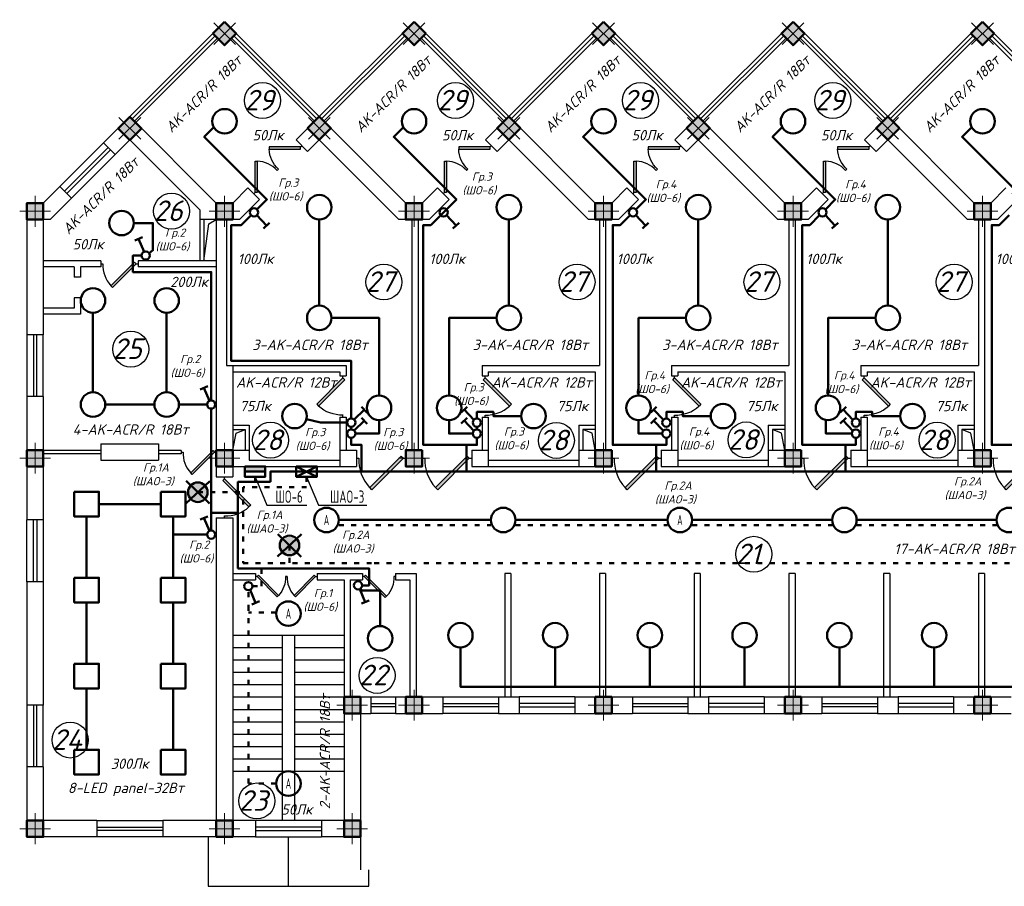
# Model space of a CAD drawing. Header units: millimetres. Extents: x 473009 to 2502882, y 456217 to 1153743.
# Tile 82 of 124: x 1816105 to 1840008, y 507251 to 528306. Entities that reach past the tile are written whole.
import ezdxf
from ezdxf import colors
from ezdxf.entities.mleader import LeaderData, LeaderLine
from ezdxf.math import Vec2, Vec3

# ---------------------------------------------------------------- set-up
doc = ezdxf.new("R2010")
doc.units = ezdxf.units.MM
doc.linetypes.add('ACAD_ISO03W100', pattern=[30, 12, -18])
doc.layers.add('kolonn', color=7, linetype='Continuous')
doc.layers.add('ТС ГММ', color=7, linetype='Continuous')
for name, color, linetype, lineweight in [('STR. Колонна', 1, 'Continuous', 30), ('STR. Штамп.0', 7, 'Continuous', 20), ('штриховка', 52, 'Continuous', 9), ('ЭМ', 240, 'Continuous', 20), ('ЭО', 2, 'Continuous', 40)]:
    doc.layers.add(name, color=color, linetype=linetype, lineweight=lineweight)
doc.styles.add('SPDS', font='spds.shx', dxfattribs={"width": 0.8, "height": 250})
doc.styles.get("Standard").update_dxf_attribs({"font": 'isocpeui.ttf'})
doc.styles.add('ГОСТ 300', font='isocpeui.ttf', dxfattribs={"height": 250})

# ---------------------------------------------------------------- blocks, each defined once
blk = doc.blocks.new('jfgjhsdf')
blk.add_hatch(color=1).paths.add_polyline_path([(-593, 731), (-637, 687), (0, 50), (44, 94)])
at = {"color": 1}
for p, q in [((0, 1000), (0, 950)), ((0, 50), (0, 0))]:
    blk.add_line(p, q, dxfattribs=at)
blk.add_lwpolyline([(0, 50), (-637, 687), (-593, 731), (44, 94), (0, 50)], dxfattribs=at)
blk.add_arc((-33, 130), 821, 87.662, 132.9147, dxfattribs=at)
blk = doc.blocks.new('ghsdd')
at = {"ltscale": 50}
h = blk.add_hatch(color=256, dxfattribs=at)
h.paths.add_polyline_path([(0, 200), (-200, 200), (-200, 0), (0, 0)])
h.paths.add_polyline_path([(200, 0), (200, 200), (0, 200), (0, 0)])
h.paths.add_polyline_path([(0, 0), (-200, 0), (-200, -200), (0, -200)])
h.paths.add_polyline_path([(0, 0), (0, -200), (200, -200), (200, 0)])
at = {"lineweight": 0}
for p, q in [((0, -374), (0, 374)), ((-374, 0), (374, 0))]:
    blk.add_line(p, q, dxfattribs=at)
at = {"lineweight": 50, "ltscale": 50}
blk.add_lwpolyline([(200, 200), (200, -200), (-200, -200), (-200, 200), (200, 200)], dxfattribs=at)
blk = doc.blocks.new('*U5')
at = {"layer": 'ЭМ', "color": 1, "lineweight": 50}
for p, q in [((-304, 334), (-131, 434)), ((-47, 88), (-218, 384))]:
    blk.add_line(p, q, dxfattribs=at)
blk.add_circle((0, 0), 100, dxfattribs=at)
blk = doc.blocks.new('_None')

msp = doc.modelspace()

# ---------------------------------------------------------------- hatches: boundary and pattern name
at = {"lineweight": 50}
h = msp.add_hatch(color=1, dxfattribs=at)
h.dxf.hatch_style = 1
h.paths.add_polyline_path([(1821567.5, 517325.9), (1821567.5, 517450.9), (1821926, 517450.9), (1821926, 517325.9)])
h.paths.add_polyline_path([(1821926, 517325.9), (1821926, 517450.9), (1822067.5, 517450.9), (1822067.5, 517325.9)])
at = {"layer": 'штриховка', "lineweight": 50}
h = msp.add_hatch(color=3, dxfattribs=at)
h.dxf.hatch_style = 1
h.paths.add_polyline_path([(1820429.7, 516825.6), (1820258.8, 516991.2, 0.1947785), (1820191.8, 516825.6, 0.2030528), (1820264.2, 516654.7)])
h.paths.add_polyline_path([(1820595.3, 516996.5, 0.4142136), (1820258.8, 516991.2), (1820429.7, 516825.6)])
h.paths.add_polyline_path([(1820667.7, 516825.6, 0.2030528), (1820595.3, 516996.5), (1820429.7, 516825.6), (1820600.6, 516660.1, 0.1947785)])
h.paths.add_polyline_path([(1820429.7, 516825.6), (1820264.2, 516654.7, 0.4142136), (1820600.6, 516660.1)])
h = msp.add_hatch(color=3, dxfattribs=at)
h.dxf.hatch_style = 1
h.paths.add_polyline_path([(1822655, 515533.2), (1822484.1, 515698.7, 0.1947785), (1822417, 515533.2, 0.2030528), (1822489.4, 515362.3)])
h.paths.add_polyline_path([(1822820.5, 515704, 0.4142136), (1822484.1, 515698.7), (1822655, 515533.2)])
h.paths.add_polyline_path([(1822892.9, 515533.2, 0.2030528), (1822820.5, 515704), (1822655, 515533.2), (1822825.8, 515367.6, 0.1947785)])
h.paths.add_polyline_path([(1822655, 515533.2), (1822489.4, 515362.3, 0.4142136), (1822825.8, 515367.6)])

# ---------------------------------------------------------------- linework, layer by layer
for p, q in [((1818778.4, 525950.9), (1821078.4, 528250.9)), ((1823378.4, 525950.9), (1821078.4, 528250.9)), ((1823378.4, 525950.9), (1825678.4, 528250.9)), ((1827978.4, 525950.9), (1825678.4, 528250.9)), ((1827978.4, 525950.9), (1830278.4, 528250.9)), ((1832578.4, 525950.9), (1830278.4, 528250.9)), ((1832578.4, 525950.9), (1834878.4, 528250.9)), ((1837178.4, 525950.9), (1834878.4, 528250.9)), ((1837178.4, 525950.9), (1839478.4, 528250.9)), ((1841778.4, 525950.9), (1839478.4, 528250.9)), ((1821278.4, 513350.9), (1823978.4, 513350.9)), ((1822478.4, 513350.9), (1822478.4, 508850.9)), ((1822778.4, 513350.9), (1822778.4, 508850.9)), ((1821278.4, 513050.9), (1822478.4, 513050.9)), ((1822778.4, 513050.9), (1823978.4, 513050.9)), ((1821278.4, 512750.9), (1822478.4, 512750.9)), ((1822778.4, 512750.9), (1823978.4, 512750.9)), ((1821278.4, 512450.9), (1822478.4, 512450.9)), ((1822778.4, 512450.9), (1823978.4, 512450.9)), ((1821278.4, 512150.9), (1822478.4, 512150.9)), ((1822778.4, 512150.9), (1823978.4, 512150.9)), ((1821278.4, 511850.9), (1822478.4, 511850.9)), ((1822778.4, 511850.9), (1823978.4, 511850.9)), ((1821278.4, 511550.9), (1822478.4, 511550.9)), ((1822778.4, 511550.9), (1823978.4, 511550.9)), ((1821278.4, 511250.9), (1822478.4, 511250.9)), ((1822778.4, 511250.9), (1823978.4, 511250.9)), ((1821278.4, 510950.9), (1822478.4, 510950.9)), ((1822778.4, 510950.9), (1823978.4, 510950.9)), ((1821278.4, 510650.9), (1822478.4, 510650.9)), ((1822778.4, 510650.9), (1823978.4, 510650.9)), ((1821278.4, 510350.9), (1822478.4, 510350.9)), ((1822778.4, 510350.9), (1823978.4, 510350.9)), ((1821278.4, 510050.9), (1823978.4, 510050.9)), ((1822628.4, 507250.9), (1822628.4, 508450.9)), ((1824378.4, 508450.9), (1824378.4, 507650.9))]:
    msp.add_line(p, q)
at = {"color": 1}
for p, q in [((1818834.9, 525894.4), (1820852.1, 527911.5)), ((1818891.5, 525837.8), (1820908.7, 527854.9)), ((1823265.2, 525837.8), (1821248.1, 527854.9)), ((1823321.8, 525894.4), (1821304.6, 527911.5)), ((1823434.9, 525894.4), (1825452.1, 527911.5)), ((1823491.5, 525837.8), (1825508.7, 527854.9)), ((1827865.2, 525837.8), (1825848.1, 527854.9)), ((1827921.8, 525894.4), (1825904.6, 527911.5)), ((1828034.9, 525894.4), (1830052.1, 527911.5)), ((1828091.5, 525837.8), (1830108.7, 527854.9)), ((1832465.2, 525837.8), (1830448.1, 527854.9)), ((1832521.8, 525894.4), (1830504.6, 527911.5)), ((1832634.9, 525894.4), (1834652.1, 527911.5)), ((1832691.5, 525837.8), (1834708.7, 527854.9)), ((1837065.2, 525837.8), (1835048.1, 527854.9)), ((1837121.8, 525894.4), (1835104.6, 527911.5)), ((1837234.9, 525894.4), (1839252.1, 527911.5)), ((1837291.5, 525837.8), (1839308.7, 527854.9)), ((1841665.2, 525837.8), (1839648.1, 527854.9)), ((1841721.8, 525894.4), (1839704.6, 527911.5)), ((1817081.3, 524253.9), (1818142, 525314.5)), ((1817194.4, 524140.7), (1818255.1, 525201.4)), ((1818311.7, 525144.8), (1817251, 524084.2)), ((1818424.8, 525031.7), (1817364.1, 523971)), ((1816278.4, 520650.9), (1816278.4, 519150.9)), ((1816438.4, 520650.9), (1816438.4, 519150.9)), ((1816518.4, 519150.9), (1816518.4, 520650.9)), ((1816678.4, 519150.9), (1816678.4, 520650.9)), ((1818078.4, 517840.9), (1816678.4, 517840.9)), ((1818078.4, 517760.9), (1816678.4, 517760.9)), ((1820028.4, 517840.9), (1819478.4, 517840.9)), ((1820028.4, 517760.9), (1819478.4, 517760.9)), ((1820028.4, 517840.9), (1820028.4, 517760.9)), ((1816278.4, 514650.9), (1816278.4, 516150.9)), ((1816438.4, 514650.9), (1816438.4, 516150.9)), ((1816518.4, 516150.9), (1816518.4, 514650.9)), ((1816678.4, 516150.9), (1816678.4, 514650.9)), ((1824628.4, 511850.9), (1825228.4, 511850.9)), ((1826378.4, 511850.9), (1827728.4, 511850.9)), ((1829578.4, 511850.9), (1828228.4, 511850.9)), ((1830978.4, 511850.9), (1832328.4, 511850.9)), ((1834178.4, 511850.9), (1832828.4, 511850.9)), ((1835578.4, 511850.9), (1836928.4, 511850.9)), ((1838778.4, 511850.9), (1837428.4, 511850.9)), ((1816278.4, 511650.9), (1816278.4, 510150.9)), ((1816438.4, 511650.9), (1816438.4, 510150.9)), ((1816518.4, 510150.9), (1816518.4, 511650.9)), ((1816678.4, 510150.9), (1816678.4, 511650.9)), ((1824628.4, 511690.9), (1825228.4, 511690.9)), ((1825228.4, 511610.9), (1824628.4, 511610.9)), ((1826378.4, 511690.9), (1827728.4, 511690.9)), ((1827728.4, 511610.9), (1826378.4, 511610.9)), ((1829578.4, 511690.9), (1828228.4, 511690.9)), ((1828228.4, 511610.9), (1829578.4, 511610.9)), ((1830978.4, 511690.9), (1832328.4, 511690.9)), ((1832328.4, 511610.9), (1830978.4, 511610.9)), ((1834178.4, 511690.9), (1832828.4, 511690.9)), ((1832828.4, 511610.9), (1834178.4, 511610.9)), ((1835578.4, 511690.9), (1836928.4, 511690.9)), ((1836928.4, 511610.9), (1835578.4, 511610.9)), ((1838778.4, 511690.9), (1837428.4, 511690.9)), ((1837428.4, 511610.9), (1838778.4, 511610.9)), ((1825228.4, 511450.9), (1824628.4, 511450.9)), ((1827728.4, 511450.9), (1826378.4, 511450.9)), ((1828228.4, 511450.9), (1829578.4, 511450.9)), ((1832328.4, 511450.9), (1830978.4, 511450.9)), ((1832828.4, 511450.9), (1834178.4, 511450.9)), ((1836928.4, 511450.9), (1835578.4, 511450.9)), ((1837428.4, 511450.9), (1838778.4, 511450.9)), ((1817978.4, 508850.9), (1819578.4, 508850.9)), ((1817978.4, 508690.9), (1819578.4, 508690.9)), ((1823428.4, 508850.9), (1821828.4, 508850.9)), ((1823428.4, 508690.9), (1821828.4, 508690.9)), ((1819578.4, 508610.9), (1817978.4, 508610.9)), ((1819578.4, 508450.9), (1817978.4, 508450.9)), ((1821828.4, 508610.9), (1823428.4, 508610.9)), ((1821828.4, 508450.9), (1823428.4, 508450.9))]:
    msp.add_line(p, q, dxfattribs=at)
at = {"lineweight": 30}
for p, q in [((1818142, 525314.5), (1818778.4, 525950.9)), ((1820878.4, 523850.9), (1818778.4, 525950.9)), ((1822812.7, 525385.2), (1823378.4, 525950.9)), ((1825478.4, 523850.9), (1823378.4, 525950.9)), ((1827412.7, 525385.2), (1827978.4, 525950.9)), ((1830078.4, 523850.9), (1827978.4, 525950.9)), ((1832012.7, 525385.2), (1832578.4, 525950.9)), ((1834678.4, 523850.9), (1832578.4, 525950.9)), ((1836612.7, 525385.2), (1837178.4, 525950.9)), ((1839278.4, 523850.9), (1837178.4, 525950.9)), ((1818424.8, 525031.7), (1818142, 525314.5)), ((1818424.8, 525031.7), (1818778.4, 525385.2)), ((1820478.4, 523685.2), (1818778.4, 525385.2)), ((1823095.5, 525102.4), (1822812.7, 525385.2)), ((1823095.5, 525102.4), (1823378.4, 525385.2)), ((1825312.7, 523450.9), (1823378.4, 525385.2)), ((1827695.5, 525102.4), (1827412.7, 525385.2)), ((1827695.5, 525102.4), (1827978.4, 525385.2)), ((1829912.7, 523450.9), (1827978.4, 525385.2)), ((1832295.5, 525102.4), (1832012.7, 525385.2)), ((1832295.5, 525102.4), (1832578.4, 525385.2)), ((1834512.7, 523450.9), (1832578.4, 525385.2)), ((1836895.5, 525102.4), (1836612.7, 525385.2)), ((1836895.5, 525102.4), (1837178.4, 525385.2)), ((1839112.7, 523450.9), (1837178.4, 525385.2)), ((1816678.4, 523850.9), (1817081.3, 524253.9)), ((1817364.1, 523971), (1817081.3, 524253.9)), ((1821278.4, 523850.9), (1821645.9, 524218.5)), ((1821928.8, 523935.7), (1821645.9, 524218.5)), ((1825878.4, 523850.9), (1826245.9, 524218.5)), ((1826528.8, 523935.7), (1826245.9, 524218.5)), ((1830478.4, 523850.9), (1830845.9, 524218.5)), ((1831128.8, 523935.7), (1830845.9, 524218.5)), ((1835078.4, 523850.9), (1835445.9, 524218.5)), ((1835728.8, 523935.7), (1835445.9, 524218.5)), ((1839678.4, 523850.9), (1840045.9, 524218.5)), ((1816844, 523450.9), (1817364.1, 523971)), ((1816278.4, 523850.9), (1816278.4, 520650.9)), ((1816678.4, 523850.9), (1816278.4, 523850.9)), ((1821278.4, 523850.9), (1820878.4, 523850.9)), ((1821444, 523450.9), (1821928.8, 523935.7)), ((1825878.4, 523850.9), (1825478.4, 523850.9)), ((1826044, 523450.9), (1826528.8, 523935.7)), ((1830478.4, 523850.9), (1830078.4, 523850.9)), ((1830644, 523450.9), (1831128.8, 523935.7)), ((1835078.4, 523850.9), (1834678.4, 523850.9)), ((1835244, 523450.9), (1835728.8, 523935.7)), ((1839678.4, 523850.9), (1839278.4, 523850.9)), ((1839844, 523450.9), (1840328.8, 523935.7)), ((1820478.4, 523685.2), (1820478.4, 522450.9)), ((1816678.4, 523450.9), (1816678.4, 520650.9)), ((1816844, 523450.9), (1816678.4, 523450.9)), ((1821444, 523450.9), (1820478.4, 523450.9)), ((1820578.4, 523450.9), (1820578.4, 522450.9)), ((1820878.4, 523450.9), (1820878.4, 517200.9)), ((1821128.4, 523450.9), (1821128.4, 519900.9)), ((1826044, 523450.9), (1825312.7, 523450.9)), ((1825628.4, 523450.9), (1825628.4, 517850.9)), ((1825778.4, 523450.9), (1825778.4, 517850.9)), ((1830644, 523450.9), (1829912.7, 523450.9)), ((1830178.4, 523450.9), (1830178.4, 519900.9)), ((1830328.4, 523450.9), (1830328.4, 517850.9)), ((1835244, 523450.9), (1834512.7, 523450.9)), ((1834778.4, 523450.9), (1834778.4, 519900.9)), ((1834928.4, 523450.9), (1834928.4, 517850.9)), ((1839844, 523450.9), (1839112.7, 523450.9)), ((1839378.4, 523450.9), (1839378.4, 519900.9)), ((1839528.4, 523450.9), (1839528.4, 517850.9)), ((1818078.4, 522450.9), (1816678.4, 522450.9)), ((1817428.4, 522300.9), (1816678.4, 522300.9)), ((1817428.4, 522300.9), (1817428.4, 522050.9)), ((1818078.4, 522300.9), (1817578.4, 522300.9)), ((1817578.4, 522300.9), (1817578.4, 522050.9)), ((1818078.4, 522450.9), (1818078.4, 522300.9)), ((1820878.4, 522450.9), (1818978.4, 522450.9)), ((1818978.4, 522450.9), (1818978.4, 522300.9)), ((1820878.4, 522300.9), (1818978.4, 522300.9)), ((1817578.4, 522050.9), (1817428.4, 522050.9)), ((1817578.4, 521550.9), (1817428.4, 521550.9)), ((1817428.4, 521550.9), (1817428.4, 521300.9)), ((1817578.4, 521550.9), (1817578.4, 521150.9)), ((1817428.4, 521300.9), (1816678.4, 521300.9)), ((1817578.4, 521150.9), (1816678.4, 521150.9)), ((1816678.4, 520650.9), (1816278.4, 520650.9)), ((1821128.4, 519900.9), (1824028.4, 519900.9)), ((1821278.4, 519900.9), (1821278.4, 517850.9)), ((1824028.4, 519900.9), (1824028.4, 519650.9)), ((1827328.4, 519900.9), (1827328.4, 519650.9)), ((1827328.4, 519900.9), (1830178.4, 519900.9)), ((1831928.4, 519900.9), (1834778.4, 519900.9)), ((1831928.4, 519900.9), (1831928.4, 519650.9)), ((1836528.4, 519900.9), (1836528.4, 519650.9)), ((1836528.4, 519900.9), (1839378.4, 519900.9)), ((1821278.4, 519750.9), (1823878.4, 519750.9)), ((1823878.4, 519750.9), (1823878.4, 519650.9)), ((1827478.4, 519750.9), (1827478.4, 519650.9)), ((1827478.4, 519750.9), (1830078.4, 519750.9)), ((1830078.4, 519750.9), (1830078.4, 517850.9)), ((1832078.4, 519750.9), (1834678.4, 519750.9)), ((1832078.4, 519750.9), (1832078.4, 519650.9)), ((1834678.4, 519750.9), (1834678.4, 517850.9)), ((1836678.4, 519750.9), (1836678.4, 519650.9)), ((1836678.4, 519750.9), (1839278.4, 519750.9)), ((1839278.4, 519750.9), (1839278.4, 517850.9)), ((1823878.4, 519650.9), (1824028.4, 519650.9)), ((1827328.4, 519650.9), (1827478.4, 519650.9)), ((1831928.4, 519650.9), (1832078.4, 519650.9)), ((1836528.4, 519650.9), (1836678.4, 519650.9)), ((1816678.4, 519150.9), (1816278.4, 519150.9)), ((1816278.4, 519150.9), (1816278.4, 516150.9)), ((1816678.4, 519150.9), (1816678.4, 516150.9)), ((1823878.4, 518650.9), (1824028.4, 518650.9)), ((1823878.4, 518650.9), (1823878.4, 517450.9)), ((1824028.4, 518650.9), (1824028.4, 517850.9)), ((1827328.4, 518650.9), (1827478.4, 518650.9)), ((1827328.4, 518650.9), (1827328.4, 517850.9)), ((1827478.4, 518650.9), (1827478.4, 517450.9)), ((1831928.4, 518650.9), (1831928.4, 517850.9)), ((1831928.4, 518650.9), (1832078.4, 518650.9)), ((1832078.4, 518650.9), (1832078.4, 517450.9)), ((1836528.4, 518650.9), (1836678.4, 518650.9)), ((1836528.4, 518650.9), (1836528.4, 517850.9)), ((1836678.4, 518650.9), (1836678.4, 517450.9)), ((1821278.4, 518450.9), (1821678.4, 518450.9)), ((1821278.4, 518350.9), (1821578.4, 518350.9)), ((1821578.4, 518350.9), (1821578.4, 517850.9)), ((1821678.4, 518450.9), (1821678.4, 517600.9)), ((1829678.4, 518450.9), (1829678.4, 517450.9)), ((1829678.4, 518450.9), (1830078.4, 518450.9)), ((1830078.4, 518350.9), (1829778.4, 518350.9)), ((1829778.4, 518350.9), (1829778.4, 517850.9)), ((1834278.4, 518450.9), (1834678.4, 518450.9)), ((1834278.4, 518450.9), (1834278.4, 517450.9)), ((1834678.4, 518350.9), (1834378.4, 518350.9)), ((1834378.4, 518350.9), (1834378.4, 517850.9)), ((1838878.4, 518450.9), (1838878.4, 517450.9)), ((1838878.4, 518450.9), (1839278.4, 518450.9)), ((1839278.4, 518350.9), (1838978.4, 518350.9)), ((1838978.4, 518350.9), (1838978.4, 517850.9)), ((1818078.4, 518000.9), (1819478.4, 518000.9)), ((1818078.4, 518000.9), (1818078.4, 517600.9)), ((1819478.4, 518000.9), (1819478.4, 517600.9)), ((1821278.4, 517850.9), (1821678.4, 517850.9)), ((1823878.4, 517850.9), (1824278.4, 517850.9)), ((1824278.4, 517850.9), (1824278.4, 517450.9)), ((1825478.4, 517850.9), (1825478.4, 517450.9)), ((1825478.4, 517850.9), (1825878.4, 517850.9)), ((1825878.4, 517850.9), (1825878.4, 517450.9)), ((1827078.4, 517850.9), (1827078.4, 517450.9)), ((1827078.4, 517850.9), (1827478.4, 517850.9)), ((1829678.4, 517850.9), (1830478.4, 517850.9)), ((1830478.4, 517850.9), (1830478.4, 517450.9)), ((1831678.4, 517850.9), (1832078.4, 517850.9)), ((1831678.4, 517850.9), (1831678.4, 517450.9)), ((1834278.4, 517850.9), (1835078.4, 517850.9)), ((1835078.4, 517850.9), (1835078.4, 517450.9)), ((1836278.4, 517850.9), (1836278.4, 517450.9)), ((1836278.4, 517850.9), (1836678.4, 517850.9)), ((1838878.4, 517850.9), (1839678.4, 517850.9)), ((1839678.4, 517850.9), (1839678.4, 517450.9)), ((1818078.4, 517600.9), (1819478.4, 517600.9)), ((1821678.4, 517600.9), (1823878.4, 517600.9)), ((1827478.4, 517600.9), (1829678.4, 517600.9)), ((1832078.4, 517600.9), (1834278.4, 517600.9)), ((1836678.4, 517600.9), (1838878.4, 517600.9)), ((1821278.4, 517450.9), (1824278.4, 517450.9)), ((1821278.4, 517450.9), (1821278.4, 517200.9)), ((1825478.4, 517450.9), (1825878.4, 517450.9)), ((1827078.4, 517450.9), (1830478.4, 517450.9)), ((1831678.4, 517450.9), (1835078.4, 517450.9)), ((1836278.4, 517450.9), (1839678.4, 517450.9)), ((1820878.4, 517200.9), (1821278.4, 517200.9)), ((1816678.4, 516150.9), (1816278.4, 516150.9)), ((1820878.4, 516200.9), (1821278.4, 516200.9)), ((1820878.4, 516200.9), (1820878.4, 508850.9)), ((1821278.4, 516200.9), (1821278.4, 508850.9)), ((1816678.4, 514650.9), (1816278.4, 514650.9)), ((1816278.4, 514650.9), (1816278.4, 511650.9)), ((1816678.4, 514650.9), (1816678.4, 511650.9)), ((1821278.4, 514850.9), (1821828.4, 514850.9)), ((1821278.4, 514700.9), (1821828.4, 514700.9)), ((1821828.4, 514850.9), (1821828.4, 514700.9)), ((1823328.4, 514850.9), (1823328.4, 514700.9)), ((1823328.4, 514850.9), (1824428.4, 514850.9)), ((1823328.4, 514700.9), (1823978.4, 514700.9)), ((1823978.4, 514700.9), (1823978.4, 508850.9)), ((1824128.4, 514700.9), (1824128.4, 511850.9)), ((1824128.4, 514700.9), (1824428.4, 514700.9)), ((1824428.4, 514850.9), (1824428.4, 514700.9)), ((1825228.4, 514850.9), (1825228.4, 514700.9)), ((1825228.4, 514850.9), (1825728.4, 514850.9)), ((1825228.4, 514700.9), (1825578.4, 514700.9)), ((1825578.4, 514700.9), (1825578.4, 511850.9)), ((1825728.4, 514850.9), (1825728.4, 511850.9)), ((1827878.4, 514850.9), (1827878.4, 511850.9)), ((1828028.4, 514850.9), (1827878.4, 514850.9)), ((1828028.4, 514850.9), (1828028.4, 511850.9)), ((1830328.4, 514850.9), (1830178.4, 514850.9)), ((1830178.4, 514850.9), (1830178.4, 511850.9)), ((1830328.4, 514850.9), (1830328.4, 511850.9)), ((1832478.4, 514850.9), (1832478.4, 511850.9)), ((1832628.4, 514850.9), (1832478.4, 514850.9)), ((1832628.4, 514850.9), (1832628.4, 511850.9)), ((1834928.4, 514850.9), (1834778.4, 514850.9)), ((1834778.4, 514850.9), (1834778.4, 511850.9)), ((1834928.4, 514850.9), (1834928.4, 511850.9)), ((1837228.4, 514850.9), (1837078.4, 514850.9)), ((1837078.4, 514850.9), (1837078.4, 511850.9)), ((1837228.4, 514850.9), (1837228.4, 511850.9)), ((1839378.4, 514850.9), (1839378.4, 511850.9)), ((1839528.4, 514850.9), (1839378.4, 514850.9)), ((1839528.4, 514850.9), (1839528.4, 511850.9)), ((1823978.4, 511850.9), (1824628.4, 511850.9)), ((1824628.4, 511850.9), (1824628.4, 511450.9)), ((1825228.4, 511850.9), (1825228.4, 511450.9)), ((1825228.4, 511850.9), (1826378.4, 511850.9)), ((1826378.4, 511850.9), (1826378.4, 511450.9)), ((1827728.4, 511850.9), (1827728.4, 511450.9)), ((1827728.4, 511850.9), (1828228.4, 511850.9)), ((1828228.4, 511850.9), (1828228.4, 511450.9)), ((1829578.4, 511850.9), (1829578.4, 511450.9)), ((1829578.4, 511850.9), (1830978.4, 511850.9)), ((1830978.4, 511850.9), (1830978.4, 511450.9)), ((1832328.4, 511850.9), (1832328.4, 511450.9)), ((1832328.4, 511850.9), (1832828.4, 511850.9)), ((1832828.4, 511850.9), (1832828.4, 511450.9)), ((1834178.4, 511850.9), (1834178.4, 511450.9)), ((1834178.4, 511850.9), (1835578.4, 511850.9)), ((1835578.4, 511850.9), (1835578.4, 511450.9)), ((1836928.4, 511850.9), (1836928.4, 511450.9)), ((1836928.4, 511850.9), (1837428.4, 511850.9)), ((1837428.4, 511850.9), (1837428.4, 511450.9)), ((1838778.4, 511850.9), (1838778.4, 511450.9)), ((1838778.4, 511850.9), (1840178.4, 511850.9)), ((1816678.4, 511650.9), (1816278.4, 511650.9)), ((1824378.4, 511450.9), (1824628.4, 511450.9)), ((1824378.4, 511450.9), (1824378.4, 508450.9)), ((1825228.4, 511450.9), (1826378.4, 511450.9)), ((1827728.4, 511450.9), (1828228.4, 511450.9)), ((1829578.4, 511450.9), (1830978.4, 511450.9)), ((1832328.4, 511450.9), (1832828.4, 511450.9)), ((1834178.4, 511450.9), (1835578.4, 511450.9)), ((1836928.4, 511450.9), (1837428.4, 511450.9)), ((1838778.4, 511450.9), (1840178.4, 511450.9)), ((1816678.4, 510150.9), (1816278.4, 510150.9)), ((1816278.4, 510150.9), (1816278.4, 508450.9)), ((1816678.4, 510150.9), (1816678.4, 508850.9)), ((1817978.4, 508850.9), (1816678.4, 508850.9)), ((1817978.4, 508850.9), (1817978.4, 508450.9)), ((1820878.4, 508850.9), (1819578.4, 508850.9)), ((1819578.4, 508850.9), (1819578.4, 508450.9)), ((1821828.4, 508850.9), (1821278.4, 508850.9)), ((1821828.4, 508850.9), (1821828.4, 508450.9)), ((1823978.4, 508850.9), (1823428.4, 508850.9)), ((1823428.4, 508850.9), (1823428.4, 508450.9)), ((1817978.4, 508450.9), (1816278.4, 508450.9)), ((1821828.4, 508450.9), (1819578.4, 508450.9)), ((1824378.4, 508450.9), (1823428.4, 508450.9))]:
    msp.add_line(p, q, dxfattribs=at)
at = {"color": 1, "lineweight": 50}
for p, q in [((1821403.4, 516325.9), (1820753.4, 516325.9)), ((1820753.4, 516325.9), (1820753.4, 515894.8)), ((1821403.4, 514975.9), (1821403.4, 516325.9)), ((1821971.1, 514975.9), (1821403.4, 514975.9))]:
    msp.add_line(p, q, dxfattribs=at)
at = {"color": 3, "linetype": 'ACAD_ISO03W100', "lineweight": 50, "ltscale": 10}
for p, q in [((1821971.1, 514851.1), (1821971.1, 515100.9)), ((1821971.1, 514543.6), (1821971.1, 514851.1)), ((1821755.9, 514543.6), (1821971.1, 514543.6))]:
    msp.add_line(p, q, dxfattribs=at)
at = {"lineweight": 30}
for points in [[(1821361.2, 527968.1), (1821078.4, 528250.9), (1820795.5, 527968.1), (1821078.4, 527685.2)], [(1825961.2, 527968.1), (1825678.4, 528250.9), (1825395.5, 527968.1), (1825678.4, 527685.2)], [(1830561.2, 527968.1), (1830278.4, 528250.9), (1829995.5, 527968.1), (1830278.4, 527685.2)], [(1835161.2, 527968.1), (1834878.4, 528250.9), (1834595.5, 527968.1), (1834878.4, 527685.2)], [(1839761.2, 527968.1), (1839478.4, 528250.9), (1839195.5, 527968.1), (1839478.4, 527685.2)]]:
    msp.add_lwpolyline(points, close=True, dxfattribs=at)
at = {"color": 1, "lineweight": 50}
for points in [[(1821865.7, 523695.8), (1822105.6, 523935.7), (1820583.9, 525457.3), (1820818.5, 525691.9)], [(1827203.4, 518150.9), (1827203.4, 517975.9), (1825903.4, 517975.9), (1825903.4, 523314.5), (1826084.4, 523314.5), (1826705.6, 523935.7), (1825183.9, 525457.3), (1825418.5, 525691.9)], [(1831065.7, 523695.8), (1831305.6, 523935.7), (1829783.9, 525457.3), (1830018.5, 525691.9)], [(1835665.7, 523695.8), (1835905.6, 523935.7), (1834383.9, 525457.3), (1834618.5, 525691.9)], [(1840265.7, 523695.8), (1840505.6, 523935.7), (1838983.9, 525457.3), (1839218.5, 525691.9)], [(1824153.4, 518617.2), (1824153.4, 519888.4), (1824153.4, 520014.4), (1821240.7, 520014.4), (1821240.7, 523314.5), (1821484.4, 523314.5), (1821724.3, 523554.4)], [(1831803.4, 518150.9), (1831803.4, 517975.9), (1830503.4, 517975.9), (1830503.4, 523314.5), (1830684.4, 523314.5), (1830924.3, 523554.4)], [(1836403.4, 518150.9), (1836403.4, 517975.9), (1835103.4, 517975.9), (1835103.4, 523314.5), (1835284.4, 523314.5), (1835524.3, 523554.4)], [(1841003.4, 518150.9), (1841003.4, 517975.9), (1839703.4, 517975.9), (1839703.4, 523314.5), (1839884.4, 523314.5), (1840124.3, 523554.4)], [(1818876.4, 523366.1), (1819339.6, 523366.1), (1819339.6, 522704.1), (1819245.4, 522635)], [(1823378.4, 523450.9), (1823378.4, 521358.6)], [(1827978.4, 521358.6), (1827978.4, 523450.9)], [(1832578.4, 521358.6), (1832578.4, 523450.9)], [(1837178.4, 521358.6), (1837178.4, 523450.9)], [(1819064.8, 522575.9), (1818853.4, 522575.9), (1818853.4, 522175.9), (1820753.4, 522175.9), (1820753.4, 519055.9)], [(1817884.4, 521185.9), (1817884.4, 519253.9)], [(1819672.4, 519253.9), (1819672.4, 521185.9)], [(1824828.4, 519173.9), (1824828.4, 521060.6), (1823676.4, 521060.6)], [(1827680.4, 521060.6), (1826528.4, 521060.6), (1826528.4, 519173.9)], [(1832280.4, 521060.6), (1831128.4, 521060.6), (1831128.4, 519173.9)], [(1836880.4, 521060.6), (1835728.4, 521060.6), (1835728.4, 519173.9)], [(1818182.4, 518955.9), (1819374.4, 518955.9)], [(1819970.4, 518955.9), (1820653.4, 518955.9)], [(1820753.4, 518855.9), (1820753.4, 516325.9)], [(1828280.4, 518675.9), (1827603.4, 518675.9), (1827603.4, 518775.9), (1827203.4, 518775.9), (1827203.4, 518617.2)], [(1832880.4, 518675.9), (1832203.4, 518675.9), (1832203.4, 518775.9), (1831803.4, 518775.9), (1831803.4, 518617.2)], [(1837480.4, 518675.9), (1836803.4, 518675.9), (1836803.4, 518775.9), (1836403.4, 518775.9), (1836403.4, 518617.2)], [(1823067.2, 518602.8), (1823405.2, 518517.2)], [(1824053.4, 518517.2), (1823405.2, 518517.2)], [(1824253.4, 518250.9), (1824828.4, 518250.9), (1824828.4, 518577.9)], [(1826528.4, 518577.9), (1826528.4, 518250.9), (1827103.4, 518250.9)], [(1831128.4, 518577.9), (1831128.4, 518250.9), (1831703.4, 518250.9)], [(1835678.4, 518577.9), (1835678.4, 518250.9), (1836303.4, 518250.9)], [(1824153.4, 518417.2), (1824153.4, 518350.9)], [(1827203.4, 518417.2), (1827203.4, 518350.9)], [(1822192.5, 517075.9), (1822192.5, 517325.9), (1824403.4, 517325.9), (1824403.4, 517975.9), (1824153.4, 517975.9), (1824153.4, 518150.9)], [(1826953.4, 517975.9), (1826953.4, 517325.9), (1831553.4, 517325.9)], [(1831553.4, 517975.9), (1831553.4, 517325.9), (1836153.4, 517325.9)], [(1836153.4, 517975.9), (1836153.4, 517325.9), (1840753.4, 517325.9)], [(1822067.5, 517325.9), (1821567.5, 517325.9)], [(1824403.4, 517325.9), (1826953.4, 517325.9)], [(1820718.5, 517095.8), (1820141, 516555.4)], [(1820145.7, 517100.8), (1820713.8, 516550.5)], [(1821403.4, 516325.9), (1821403.4, 517075.9), (1822192.5, 517075.9)], [(1821817.5, 517075.9), (1821817.5, 517200.9)], [(1817428.4, 516837.2), (1817428.4, 516237.2), (1818028.4, 516237.2), (1818028.4, 516837.2), (1817428.4, 516837.2)], [(1819528.4, 516837.2), (1819528.4, 516237.2), (1820128.4, 516237.2), (1820128.4, 516837.2), (1819528.4, 516837.2)], [(1818028.4, 516537.2), (1819528.4, 516537.2)], [(1817728.4, 514748.4), (1817728.4, 516237.2)], [(1819828.4, 516237.2), (1819828.4, 514748.4)], [(1823850.7, 516150.9), (1827544.9, 516150.9)], [(1828140.9, 516150.9), (1831835, 516150.9)], [(1832431, 516150.9), (1835827.2, 516150.9)], [(1836423.2, 516150.9), (1839819.4, 516150.9)], [(1820653.4, 515794.8), (1819828.4, 515794.8)], [(1822943.7, 515803.4), (1822366.2, 515263)], [(1822370.9, 515808.3), (1822939, 515258)], [(1821971.1, 514975.9), (1824588.4, 514975.9), (1824588.4, 514562.6), (1824419.6, 514562.6)], [(1826803.4, 513052.9), (1826803.4, 512100.9), (1843853.4, 512100.9), (1843853.4, 514325.9), (1843753.4, 514325.9), (1843753.4, 514975.9), (1843988.2, 514975.9)], [(1817428.4, 514748.4), (1817428.4, 514148.4), (1818028.4, 514148.4), (1818028.4, 514748.4), (1817428.4, 514748.4)], [(1819528.4, 514748.4), (1819528.4, 514148.4), (1820128.4, 514148.4), (1820128.4, 514748.4), (1819528.4, 514748.4)], [(1824853.4, 513573.9), (1824853.4, 514438.9), (1824419.1, 514438.9), (1824382.3, 514484.6)], [(1817728.4, 512659.6), (1817728.4, 514148.4)], [(1819828.4, 514148.4), (1819828.4, 512659.6)], [(1829103.4, 513052.9), (1829103.4, 512100.9)], [(1831403.4, 513052.9), (1831403.4, 512100.9)], [(1833703.4, 513052.9), (1833703.4, 512100.9)], [(1836003.4, 513052.9), (1836003.4, 512100.9)], [(1838303.4, 513052.9), (1838303.4, 512100.9)], [(1817428.4, 512659.6), (1817428.4, 512059.6), (1818028.4, 512059.6), (1818028.4, 512659.6), (1817428.4, 512659.6)], [(1819528.4, 512659.6), (1819528.4, 512059.6), (1820128.4, 512059.6), (1820128.4, 512659.6), (1819528.4, 512659.6)], [(1817728.4, 510570.8), (1817728.4, 512059.6)], [(1819828.4, 512059.6), (1819828.4, 510570.8)], [(1817428.4, 510570.8), (1817428.4, 509970.8), (1818028.4, 509970.8), (1818028.4, 510570.8), (1817428.4, 510570.8)], [(1819528.4, 510570.8), (1819528.4, 509970.8), (1820128.4, 509970.8), (1820128.4, 510570.8), (1819528.4, 510570.8)]]:
    msp.add_lwpolyline(points, dxfattribs=at)
for points in [[(1820578.4, 522450.9), (1820697.8, 523343.7), (1820878.4, 523450.9)], [(1821278.4, 517850.9), (1821357.4, 518259.5), (1821578.4, 518350.9)], [(1830078.4, 517850.9), (1829999.3, 518259.5), (1829778.4, 518350.9)], [(1834678.4, 517850.9), (1834599.3, 518259.5), (1834378.4, 518350.9)], [(1839278.4, 517850.9), (1839199.3, 518259.5), (1838978.4, 518350.9)], [(1820678.4, 508450.9), (1820678.4, 507250.9), (1824578.4, 507250.9), (1824578.4, 507650.9)]]:
    msp.add_lwpolyline(points)
at = {"color": 3, "lineweight": 50}
for points in [[(1822820.2, 517200.9), (1823320.2, 517450.9)], [(1822820.2, 517450.9), (1823320.2, 517200.9)]]:
    msp.add_lwpolyline(points, dxfattribs=at)
at = {"color": 3, "linetype": 'ACAD_ISO03W100', "lineweight": 50, "ltscale": 10}
for points in [[(1823070.2, 517200.9), (1823070.2, 516950.9), (1821528.4, 516950.9), (1821528.4, 515100.9), (1824713.4, 515100.9)], [(1820429.7, 516825.6), (1821528.4, 516825.6)], [(1823850.7, 516025.9), (1827544.9, 516025.9)], [(1828140.9, 516025.9), (1831835, 516025.9)], [(1832431, 516025.9), (1835827.2, 516025.9)], [(1836423.2, 516025.9), (1839819.4, 516025.9)], [(1822655, 515533.2), (1822655, 515100.9)], [(1824713.4, 515100.9), (1852722.5, 515100.9)], [(1821655.9, 513973.7), (1821655.9, 514443.6)], [(1822330.4, 509746.7), (1821655.9, 509746.7), (1821655.9, 513973.7)], [(1822331.9, 513905.7), (1821655.9, 513905.7)]]:
    msp.add_lwpolyline(points, dxfattribs=at)
at = {"color": 1}
for centre in [(1821999.1, 526342.1), (1826686.8, 526342.1), (1831177.4, 526342.1), (1835845, 526342.1), (1819792.6, 523654), (1824947.2, 521932.9), (1829634.9, 521932.9), (1834125.4, 521932.9), (1838793, 521932.9), (1818800.7, 520302.6), (1822195.7, 518089.2), (1829133.1, 518085.1), (1833739.1, 518095.6), (1838378.7, 518088.7), (1833928.7, 515317.7), (1824779.8, 512374.8), (1817330.5, 510805.4), (1821863.7, 509324.6)]:
    msp.add_circle(centre, 437, dxfattribs=at)
at = {"color": 1, "lineweight": 50}
for centre, radius in [((1821078.4, 525837.8), 298), ((1825678.4, 525837.8), 298), ((1830278.4, 525837.8), 298), ((1834878.4, 525837.8), 298), ((1839478.4, 525837.8), 298), ((1823378.4, 523748.9), 298), ((1827978.4, 523748.9), 298), ((1832578.4, 523748.9), 298), ((1837178.4, 523748.9), 298), ((1818578.4, 523366.1), 298), ((1817884.4, 521483.9), 298), ((1819672.4, 521483.9), 298), ((1823378.4, 521060.6), 298), ((1827978.4, 521060.6), 298), ((1832578.4, 521060.6), 298), ((1837178.4, 521060.6), 298), ((1817884.4, 518955.9), 298), ((1819672.4, 518955.9), 298), ((1822778.4, 518675.9), 298), ((1824828.4, 518875.9), 298), ((1826528.4, 518875.9), 298), ((1828578.4, 518675.9), 298), ((1831128.4, 518875.9), 298), ((1833178.4, 518675.9), 298), ((1835728.4, 518875.9), 298), ((1837778.4, 518675.9), 298), ((1820429.7, 516825.6), 237.9), ((1823552.7, 516150.9), 298), ((1827842.9, 516150.9), 298), ((1832133, 516150.9), 298), ((1836125.2, 516150.9), 298), ((1836125.2, 516150.9), 298), ((1840117.4, 516150.9), 298), ((1822655, 515533.2), 237.9), ((1822628.4, 513875.9), 298), ((1824853.4, 513275.9), 298), ((1826803.4, 513350.9), 298), ((1829103.4, 513350.9), 298), ((1831403.4, 513350.9), 298), ((1833703.4, 513350.9), 298), ((1836003.4, 513350.9), 298), ((1838303.4, 513350.9), 298), ((1822628.4, 509746.7), 298)]:
    msp.add_circle(centre, radius, dxfattribs=at)
at = {"layer": 'ЭО', "color": 1, "lineweight": 50}
msp.add_lwpolyline([(1821567.5, 517450.9), (1821567.5, 517200.9), (1822067.5, 517200.9), (1822067.5, 517450.9)], close=True, dxfattribs=at)
at = {"layer": 'ЭО', "color": 3, "lineweight": 50}
msp.add_lwpolyline([(1822820.2, 517450.9), (1822820.2, 517200.9), (1823320.2, 517200.9), (1823320.2, 517450.9)], close=True, dxfattribs=at)

# ---------------------------------------------------------------- block references
for p, xscale, yscale, zscale, rotation in [((1822954.1, 525243.8), -0.8461538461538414, 0.8461538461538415, 0.8461538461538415, 134.9999999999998), ((1827554.1, 525243.8), -0.8461538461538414, 0.8461538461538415, 0.8461538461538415, 134.9999999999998), ((1832154.1, 525243.8), -0.8461538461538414, 0.8461538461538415, 0.8461538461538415, 134.9999999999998), ((1836754.1, 525243.8), -0.8461538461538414, 0.8461538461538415, 0.8461538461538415, 134.9999999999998), ((1821787.4, 524077.1), 0.8461538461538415, 0.8461538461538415, 0.8461538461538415, 314.9999999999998), ((1826387.4, 524077.1), 0.8461538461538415, 0.8461538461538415, 0.8461538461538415, 314.9999999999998), ((1830987.4, 524077.1), 0.8461538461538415, 0.8461538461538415, 0.8461538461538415, 314.9999999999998), ((1835587.4, 524077.1), 0.8461538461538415, 0.8461538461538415, 0.8461538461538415, 314.9999999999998), ((1840187.4, 524077.1), 0.8461538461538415, 0.8461538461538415, 0.8461538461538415, 314.9999999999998), ((1818978.4, 522375.9), 0.9000000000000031, 0.9000000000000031, 0.9000000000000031, 90), ((1820878.4, 517800.9), 0.8499999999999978, 0.8499999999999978, 0.8499999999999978, 90), ((1825478.4, 517650.9), 1.199999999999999, 1.199999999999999, 1.199999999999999, 90), ((1827078.4, 517650.9), 1.199999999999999, 1.199999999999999, 1.199999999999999, 90), ((1831678.4, 517650.9), 1.199999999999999, 1.199999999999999, 1.199999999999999, 90), ((1836278.4, 517650.9), 1.199999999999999, 1.199999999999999, 1.199999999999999, 90), ((1840878.4, 517650.9), 1.199999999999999, 1.199999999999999, 1.199999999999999, 90), ((1821828.4, 514775.9), -0.7692307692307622, 0.7692307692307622, 0.7692307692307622, 270), ((1823328.4, 514775.9), 0.7692307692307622, 0.7692307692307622, 0.7692307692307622, 90), ((1824428.4, 514775.9), -0.7999999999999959, 0.7999999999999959, 0.7999999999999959, 270)]:
    msp.add_blockref('jfgjhsdf', p, dxfattribs=dict(xscale=xscale, yscale=yscale, zscale=zscale, rotation=rotation))
at = {"xscale": -1, "rotation": 180}
msp.add_blockref('jfgjhsdf', (1823953.4, 519650.9), dxfattribs=at)
at = {"rotation": 180}
for p in [(1827403.4, 519650.9), (1832003.4, 519650.9), (1836603.4, 519650.9), (1821078.4, 517200.9)]:
    msp.add_blockref('jfgjhsdf', p, dxfattribs=at)
at = {"layer": 'kolonn', "rotation": 45}
for p in [(1821078.4, 527968.1), (1825678.4, 527968.1), (1830278.4, 527968.1), (1834878.4, 527968.1), (1839478.4, 527968.1), (1818778.4, 525664.1), (1823378.4, 525668.1), (1827978.4, 525668.1), (1832578.4, 525668.1), (1837178.4, 525668.1)]:
    msp.add_blockref('ghsdd', p, dxfattribs=at)
at = {"layer": 'kolonn'}
for p in [(1816478.4, 523650.9), (1821078.4, 523650.9), (1825678.4, 523650.9), (1830278.4, 523650.9), (1834878.4, 523650.9), (1839478.4, 523650.9), (1816478.4, 517650.9), (1821078.4, 517650.9), (1825678.4, 517650.9), (1830278.4, 517650.9), (1834878.4, 517650.9), (1839478.4, 517650.9), (1824178.4, 511650.9), (1825678.4, 511650.9), (1830278.4, 511650.9), (1834878.4, 511650.9), (1839478.4, 511650.9), (1816478.4, 508650.9), (1821078.4, 508650.9), (1824178.4, 508650.9)]:
    msp.add_blockref('ghsdd', p, dxfattribs=at)
at = {"layer": 'STR. Колонна', "lineweight": 50, "xscale": -1}
for p, rotation in [((1821795, 523625.1), 252.7589887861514), ((1826395, 523625.1), 252.7589887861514), ((1830995, 523625.1), 252.7589887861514), ((1835595, 523625.1), 252.7589887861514), ((1819164.8, 522575.9), 52.85431056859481), ((1820753.4, 518955.9), 52.85431056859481), ((1824153.4, 518517.2), 343.8648507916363), ((1827203.4, 518517.2), 73.86485079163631), ((1831803.4, 518517.2), 73.86485079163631), ((1836403.4, 518517.2), 73.86485079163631), ((1824153.4, 518250.9), 343.8648507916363), ((1827203.4, 518250.9), 73.86485079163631), ((1831803.4, 518250.9), 73.86485079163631), ((1836403.4, 518250.9), 73.86485079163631), ((1820753.4, 515794.8), 52.85431056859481), ((1821655.9, 514543.6), 232.8543105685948), ((1824319.6, 514562.6), 232.8543105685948)]:
    msp.add_blockref('*U5', p, dxfattribs=dict(at, rotation=rotation))

# ---------------------------------------------------------------- texts
at = {"color": 1}
for s, p in [('29', (1821563.4, 526102.5)), ('29', (1826251.1, 526102.5)), ('29', (1830741.7, 526102.5)), ('29', (1835409.3, 526102.5)), ('26', (1819356.9, 523414.5)), ('27', (1824511.5, 521693.4)), ('27', (1829199.1, 521693.4)), ('27', (1833689.7, 521693.4)), ('27', (1838357.3, 521693.4)), ('25', (1818365, 520063.1)), ('28', (1821760, 517849.6)), ('28', (1828697.4, 517845.6)), ('28', (1833303.4, 517856.1)), ('28', (1837943, 517849.2)), ('21', (1833492.9, 515078.1)), ('22', (1824344.1, 512135.3)), ('24', (1816894.8, 510565.9)), ('23', (1821428, 509085))]:
    msp.add_text(s, height=500, dxfattribs=at).set_placement(p)
at = {"char_height": 250, "width": 6377.27, "attachment_point": 5, "style": 'ГОСТ 300'}
for s, insert, rotation in [(' AK-ACR/R 18Вт', (1820514, 526447), 45.16293), (' AK-ACR/R 18Вт', (1825114, 526447), 45.16293), (' AK-ACR/R 18Вт', (1829714, 526447), 45.16293), (' AK-ACR/R 18Вт', (1834314, 526447), 45.16293), (' AK-ACR/R 18Вт', (1838914, 526447), 45.16293), ('50Лк', (1822131.7, 525501), 0.40927), ('50Лк', (1826731.7, 525501), 0.40927), ('50Лк', (1831331.7, 525501), 0.40927), ('50Лк', (1835931.7, 525501), 0.40927), (' AK-ACR/R 18Вт', (1818014, 523975.3), 45.16293), ('50Лк', (1817763.5, 522850.9), 0.40927), ('100Лк', (1821828.7, 522496.1), 0.40927), ('100Лк', (1826478.7, 522496.1), 0.40927), ('100Лк', (1831028.7, 522496.1), 0.40927), ('100Лк', (1835628.7, 522496.1), 0.40927), ('100Лк', (1840228.7, 522496.1), 0.40927), ('200Лк', (1820215.1, 521937.1), 0.40927), ('75Лк', (1821821.1, 518920), 0.40927), ('75Лк', (1829521.1, 518920), 0.40927), ('75Лк', (1834121.1, 518920), 0.40927), ('75Лк', (1838721.1, 518920), 0.40927), ('2-AK-ACR/R 18Вт', (1823516.8, 510519.9), 90), ('300Лк', (1818773.9, 510230.4), 0.40927), ('50Лк', (1822830.5, 509119.2), 0.40927)]:
    msp.add_mtext(s, dxfattribs=dict(at, insert=insert, rotation=rotation))
at = {"width": 6377.27, "attachment_point": 5, "style": 'ГОСТ 300'}
for s, insert, char_height in [(' Гр.3\\P(ШО-6)', (1822564.1, 524172.1), 200), (' Гр.3\\P(ШО-6)', (1827262.9, 524319.1), 200), (' Гр.4\\P(ШО-6)', (1831731.8, 524134.2), 200), (' Гр.4\\P(ШО-6)', (1836331.8, 524134.2), 200), (' Гр.2\\P(ШО-6)', (1819815.1, 522956.3), 200), ('3-AK-ACR/R 18Вт', (1823153.4, 520406.5), 250), ('3-AK-ACR/R 18Вт', (1828503.4, 520406.5), 250), ('3-AK-ACR/R 18Вт', (1833103.4, 520406.5), 250), ('3-AK-ACR/R 18Вт', (1837703.4, 520406.5), 250), (' Гр.2\\P(ШО-6)', (1820179.3, 519885.6), 200), ('AK-ACR/R 12Вт', (1822576.4, 519493.2), 250), ('AK-ACR/R 12Вт', (1828776.4, 519493.2), 250), (' Гр.4\\P(ШО-6)', (1831457.6, 519489.5), 200), ('AK-ACR/R 12Вт', (1833376.4, 519493.2), 250), (' Гр.4\\P(ШО-6)', (1836057.6, 519489.5), 200), ('AK-ACR/R 12Вт', (1837976.4, 519493.2), 250), (' Гр.3\\P(ШО-6)', (1827061.9, 519200), 200), ('4-AK-ACR/R 18Вт', (1818797.2, 518349), 250), (' Гр.3\\P(ШО-6)', (1823215.3, 518110), 200), (' Гр.3\\P(ШО-6)', (1825109.5, 518110), 200), (' Гр.3\\P(ШО-6)', (1828040.6, 518124.3), 200), (' Гр.4\\P(ШО-6)', (1832533.6, 518124.3), 200), (' Гр.4\\P(ШО-6)', (1837133.6, 518124.3), 200), (' Гр.1A\\P(ШAО-3)', (1819348.3, 517251.3), 200), (' Гр.2A\\P(ШAО-3)', (1832024.4, 516810.7), 200), (' Гр.2A\\P(ШAО-3)', (1839055.5, 516914.3), 200), (' Гр.1A\\P(ШAО-3)', (1822107.6, 516101.3), 200), (' Гр.2A\\P(ШAО-3)', (1824200.6, 515616.6), 200), (' Гр.2\\P(ШО-6)', (1820397.2, 515375.1), 200), ('17-AK-ACR/R 18Вт', (1838800, 515449.3), 250), (' Гр.1\\P(ШО-6)', (1823404.9, 514200.4), 200), ('8-LED panel-32Вт\\P ', (1818682.2, 509395.9), 250)]:
    msp.add_mtext(s, dxfattribs=dict(at, insert=insert, char_height=char_height))
at = {"layer": 'STR. Штамп.0', "color": 3, "lineweight": 30, "char_height": 250, "width": 6377.27, "attachment_point": 5, "style": 'SPDS'}
for insert in [(1823552.7, 516150.9), (1832133, 516150.9), (1822628.4, 513875.9), (1822628.4, 509746.7)]:
    msp.add_mtext('{\\W0.7;А}', dxfattribs=dict(at, insert=insert))

# ---------------------------------------------------------------- leaders
at = {"layer": 'ТС ГММ', "color": 7, "lineweight": 20, "ltscale": 0.5}
ml = msp.add_multileader_mtext('Standard', dxfattribs=at)
ml.set_content('{\\C1;ШO-6}', color=7, style='SPDS')
ml.set_leader_properties()
ml.set_arrow_properties(name='NONE')
ml.build(insert=Vec2(0, 0))
ml.multileader.update_dxf_attribs({"text_left_attachment_type": 6, "text_right_attachment_type": 6, "dogleg_length": 0.1, "arrow_head_size": 150})
ctx = ml.context
ctx.base_point, ctx.char_height, ctx.arrow_head_size, ctx.landing_gap_size, ctx.plane_origin = Vec3(1822112.3, 516508.1), 300, 150, 100, Vec3(1819783.7, 513215.1)
ctx.left_attachment, ctx.right_attachment, ctx.text_align_type = 6, 6, 2
notes = []
notes.append((ctx, [(0, (1, 1, 0), (1822107.3, 516508.1), (1, 0), 5, [(0, [(1821817.5, 517200.9)], 0, [])])]))
ctx.mtext.insert, ctx.mtext.width, ctx.mtext.alignment, ctx.mtext.flow_direction = Vec3(1822977, 516868.1), 1941.264, 3, 5
ml = msp.add_multileader_mtext('Standard', dxfattribs=at)
ml.set_content('{\\C1;ШAO-3}', color=7, style='SPDS')
ml.set_leader_properties()
ml.set_arrow_properties(name='NONE')
ml.build(insert=Vec2(0, 0))
ml.multileader.update_dxf_attribs({"text_left_attachment_type": 6, "text_right_attachment_type": 6, "dogleg_length": 0.1, "arrow_head_size": 150})
ctx = ml.context
ctx.base_point, ctx.char_height, ctx.arrow_head_size, ctx.landing_gap_size, ctx.plane_origin = Vec3(1823365.1, 516508.1), 300, 150, 100, Vec3(1821036.4, 513215.1)
ctx.left_attachment, ctx.right_attachment, ctx.text_align_type = 6, 6, 2
notes.append((ctx, [(0, (1, 1, 0), (1823360.1, 516508.1), (1, 0), 5, [(0, [(1823070.2, 517200.9)], 0, [])])]))
ctx.mtext.insert, ctx.mtext.width, ctx.mtext.alignment, ctx.mtext.flow_direction = Vec3(1824471, 516868.1), 1941.264, 3, 5
for ctx, leaders in notes:
    for number, flags, end, landing, length, lines in leaders:
        leader = LeaderData()
        leader.index, (leader.has_last_leader_line, leader.has_dogleg_vector, leader.attachment_direction) = number, flags
        leader.last_leader_point, leader.dogleg_vector, leader.dogleg_length = Vec3(end), Vec3(landing), length
        for number, points, colour, breaks in lines:
            line = LeaderLine()
            line.index, line.vertices, line.color, line.breaks = number, Vec3.list(points), colors.encode_raw_color(colour), breaks
            leader.lines.append(line)
        ctx.leaders.append(leader)

doc.saveas('drawing.dxf')
